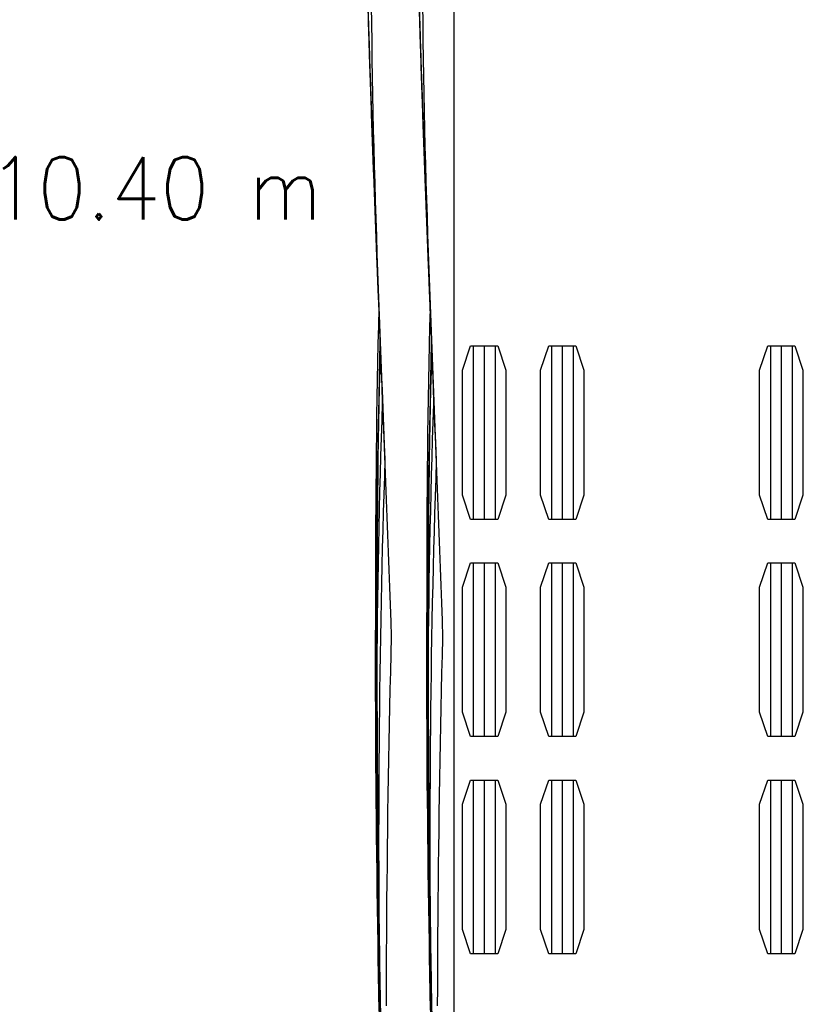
# Model space of a CAD drawing. Header units: metres. Extents: x 209747 to 209830, y 1182430 to 1182564.
# Tile 144 of 256: x 209747 to 209752, y 1182484 to 1182490. Entities that reach past the tile are written whole.
import ezdxf
from ezdxf.enums import TextEntityAlignment as Align

# ---------------------------------------------------------------- set-up
doc = ezdxf.new("R2010")
doc.units = ezdxf.units.M
doc.header["$MEASUREMENT"] = 0
doc.linetypes.add('DGN Style 2', pattern=[15.036391, 9.021834, -6.014556])
doc.layers.get('0').update_dxf_attribs({"color": 254})
doc.styles.add('TSText', font='simplex.shx')

# ---------------------------------------------------------------- blocks, each defined once
blk = doc.blocks.new('*U2')
at = {"color": 40, "linetype": 'Continuous'}
for p, q in [((-1.7714, -9.4524), (-1.7746, -9.3474)), ((-1.768, -9.5571), (-1.7714, -9.4524)), ((-1.7646, -9.6617), (-1.768, -9.5571)), ((-1.7611, -9.7661), (-1.7646, -9.6617)), ((-1.7575, -9.8702), (-1.7611, -9.7661)), ((-1.7538, -9.9742), (-1.7575, -9.8702)), ((-1.7501, -10.0781), (-1.7538, -9.9742)), ((-1.7463, -10.1818), (-1.7501, -10.0781)), ((-1.7424, -10.2853), (-1.7463, -10.1818)), ((-1.7385, -10.3887), (-1.7424, -10.2853)), ((-1.7346, -10.492), (-1.7385, -10.3887)), ((-1.7306, -10.5951), (-1.7346, -10.492)), ((-1.7266, -10.6981), (-1.7306, -10.5951)), ((-1.7225, -10.801), (-1.7266, -10.6981)), ((-1.7184, -10.9039), (-1.7225, -10.801)), ((-1.7143, -11.0066), (-1.7184, -10.9039)), ((-1.7102, -11.1094), (-1.7143, -11.0066)), ((-1.7064, -11.1985), (-1.7102, -11.1094)), ((-1.7068, -11.2958), (-1.7064, -11.1985)), ((-1.709, -11.3985), (-1.7068, -11.2958)), ((-1.7111, -11.5013), (-1.709, -11.3985)), ((-1.713, -11.604), (-1.7111, -11.5013)), ((-1.7147, -11.7068), (-1.713, -11.604)), ((-1.7163, -11.8095), (-1.7147, -11.7068)), ((-1.7178, -11.9123), (-1.7163, -11.8095)), ((-1.719, -12.0149), (-1.7178, -11.9123)), ((-1.7202, -12.1177), (-1.719, -12.0149)), ((-1.7211, -12.2203), (-1.7202, -12.1177)), ((-1.722, -12.3231), (-1.7211, -12.2203)), ((-1.7227, -12.4258), (-1.722, -12.3231)), ((-1.7233, -12.5285), (-1.7227, -12.4258)), ((-1.7237, -12.6312), (-1.7233, -12.5285)), ((-1.7241, -12.734), (-1.7237, -12.6312)), ((-1.7243, -12.8368), (-1.7241, -12.734)), ((-1.7244, -12.9396), (-1.7243, -12.8368)), ((-1.7244, -13.0424), (-1.7244, -12.9396)), ((-1.7242, -13.1452), (-1.7244, -13.0424)), ((-1.724, -13.248), (-1.7242, -13.1452)), ((-1.7237, -13.3509), (-1.724, -13.248)), ((-1.7232, -13.4538), (-1.7237, -13.3509)), ((-1.7227, -13.5567), (-1.7232, -13.4538)), ((-1.722, -13.6596), (-1.7227, -13.5567)), ((-1.7213, -13.7625), (-1.722, -13.6596)), ((-1.7205, -13.8654), (-1.7213, -13.7625)), ((-1.7196, -13.9684), (-1.7205, -13.8654)), ((-1.7186, -14.0713), (-1.7196, -13.9684)), ((-1.7175, -14.1743), (-1.7186, -14.0713)), ((-1.7164, -14.2772), (-1.7175, -14.1743)), ((-1.7152, -14.3802), (-1.7164, -14.2772)), ((-1.7139, -14.4832), (-1.7152, -14.3802)), ((-1.7125, -14.5861), (-1.7139, -14.4832)), ((-1.7111, -14.6891), (-1.7125, -14.5861)), ((-1.7097, -14.792), (-1.7111, -14.6891)), ((-1.7081, -14.895), (-1.7097, -14.792)), ((-1.7065, -14.9979), (-1.7081, -14.895)), ((-1.7049, -15.1009), (-1.7065, -14.9979)), ((-1.7032, -15.2038), (-1.7049, -15.1009))]:
    blk.add_line(p, q, dxfattribs=at)
at = {"color": 3, "linetype": 'Continuous'}
for p, q in [((-1.4715, -9.4428), (-1.4747, -9.3382)), ((-1.4682, -9.5473), (-1.4715, -9.4428)), ((-1.4648, -9.6516), (-1.4682, -9.5473)), ((-1.4613, -9.7557), (-1.4648, -9.6516)), ((-1.4577, -9.8597), (-1.4613, -9.7557)), ((-1.454, -9.9634), (-1.4577, -9.8597)), ((-1.4503, -10.0671), (-1.454, -9.9634)), ((-1.4465, -10.1706), (-1.4503, -10.0671)), ((-1.4427, -10.274), (-1.4465, -10.1706)), ((-1.4388, -10.3772), (-1.4427, -10.274)), ((-1.4348, -10.4804), (-1.4388, -10.3772)), ((-1.4308, -10.5834), (-1.4348, -10.4804)), ((-1.4268, -10.6863), (-1.4308, -10.5834)), ((-1.4228, -10.7892), (-1.4268, -10.6863)), ((-1.4187, -10.892), (-1.4228, -10.7892)), ((-1.4146, -10.9946), (-1.4187, -10.892)), ((-1.4105, -11.0973), (-1.4146, -10.9946)), ((-1.4064, -11.1999), (-1.4105, -11.0973)), ((-1.4068, -11.3023), (-1.4064, -11.1999)), ((-1.4091, -11.4046), (-1.4068, -11.3023)), ((-1.4111, -11.5069), (-1.4091, -11.4046)), ((-1.413, -11.6091), (-1.4111, -11.5069)), ((-1.4148, -11.7115), (-1.413, -11.6091)), ((-1.4163, -11.8137), (-1.4148, -11.7115)), ((-1.4178, -11.916), (-1.4163, -11.8137)), ((-1.419, -12.0182), (-1.4178, -11.916)), ((-1.4202, -12.1206), (-1.419, -12.0182)), ((-1.4212, -12.2228), (-1.4202, -12.1206)), ((-1.422, -12.3252), (-1.4212, -12.2228)), ((-1.4227, -12.4275), (-1.422, -12.3252)), ((-1.4233, -12.5299), (-1.4227, -12.4275)), ((-1.4237, -12.6322), (-1.4233, -12.5299)), ((-1.4241, -12.7347), (-1.4237, -12.6322)), ((-1.4243, -12.837), (-1.4241, -12.7347)), ((-1.4244, -12.9395), (-1.4243, -12.837)), ((-1.4244, -13.042), (-1.4244, -12.9395)), ((-1.4242, -13.1445), (-1.4244, -13.042)), ((-1.424, -13.247), (-1.4242, -13.1445)), ((-1.4237, -13.3496), (-1.424, -13.247)), ((-1.4232, -13.4522), (-1.4237, -13.3496)), ((-1.4227, -13.5548), (-1.4232, -13.4522)), ((-1.422, -13.6575), (-1.4227, -13.5548)), ((-1.4213, -13.7601), (-1.422, -13.6575)), ((-1.4205, -13.8628), (-1.4213, -13.7601)), ((-1.4196, -13.9655), (-1.4205, -13.8628)), ((-1.4186, -14.0682), (-1.4196, -13.9655)), ((-1.4175, -14.171), (-1.4186, -14.0682)), ((-1.4164, -14.2737), (-1.4175, -14.171)), ((-1.4152, -14.3765), (-1.4164, -14.2737)), ((-1.4139, -14.4792), (-1.4152, -14.3765)), ((-1.4126, -14.582), (-1.4139, -14.4792)), ((-1.4112, -14.6848), (-1.4126, -14.582)), ((-1.4097, -14.7876), (-1.4112, -14.6848)), ((-1.4082, -14.8904), (-1.4097, -14.7876)), ((-1.4066, -14.9932), (-1.4082, -14.8904)), ((-1.4049, -15.0959), (-1.4066, -14.9932)), ((-1.4032, -15.1987), (-1.4049, -15.0959))]:
    blk.add_line(p, q, dxfattribs=at)
blk = doc.blocks.new('*U3')
at = {"color": 40, "linetype": 'Continuous'}
for p, q in [((-1.7741, -9.364), (-1.7773, -9.2557)), ((-1.7707, -9.4722), (-1.7741, -9.364)), ((-1.7673, -9.5805), (-1.7707, -9.4722)), ((-1.7637, -9.6886), (-1.7673, -9.5805)), ((-1.76, -9.7967), (-1.7637, -9.6886)), ((-1.7563, -9.9047), (-1.76, -9.7967)), ((-1.7525, -10.0128), (-1.7563, -9.9047)), ((-1.7485, -10.1207), (-1.7525, -10.0128)), ((-1.7446, -10.2286), (-1.7485, -10.1207)), ((-1.7405, -10.3365), (-1.7446, -10.2286)), ((-1.7364, -10.4443), (-1.7405, -10.3365)), ((-1.7323, -10.552), (-1.7364, -10.4443)), ((-1.7281, -10.6597), (-1.7323, -10.552)), ((-1.7238, -10.7674), (-1.7281, -10.6597)), ((-1.7196, -10.875), (-1.7238, -10.7674)), ((-1.7153, -10.9825), (-1.7196, -10.875)), ((-1.711, -11.09), (-1.7153, -10.9825)), ((-1.7069, -11.1863), (-1.711, -11.09)), ((-1.7065, -11.2846), (-1.7069, -11.1863)), ((-1.7088, -11.3898), (-1.7065, -11.2846)), ((-1.711, -11.4951), (-1.7088, -11.3898)), ((-1.7129, -11.6004), (-1.711, -11.4951)), ((-1.7147, -11.7058), (-1.7129, -11.6004)), ((-1.7163, -11.8111), (-1.7147, -11.7058)), ((-1.7178, -11.9165), (-1.7163, -11.8111)), ((-1.7191, -12.0219), (-1.7178, -11.9165)), ((-1.7202, -12.1274), (-1.7191, -12.0219)), ((-1.7212, -12.2328), (-1.7202, -12.1274)), ((-1.7221, -12.3383), (-1.7212, -12.2328)), ((-1.7228, -12.4437), (-1.7221, -12.3383)), ((-1.7234, -12.5492), (-1.7228, -12.4437)), ((-1.7238, -12.6546), (-1.7234, -12.5492)), ((-1.7241, -12.7601), (-1.7238, -12.6546)), ((-1.7243, -12.8656), (-1.7241, -12.7601)), ((-1.7244, -12.9711), (-1.7243, -12.8656)), ((-1.7243, -13.0765), (-1.7244, -12.9711)), ((-1.7242, -13.182), (-1.7243, -13.0765)), ((-1.7239, -13.2875), (-1.7242, -13.182)), ((-1.7235, -13.3929), (-1.7239, -13.2875)), ((-1.723, -13.4984), (-1.7235, -13.3929)), ((-1.7224, -13.6038), (-1.723, -13.4984)), ((-1.7217, -13.7092), (-1.7224, -13.6038)), ((-1.7209, -13.8146), (-1.7217, -13.7092)), ((-1.72, -13.9199), (-1.7209, -13.8146)), ((-1.719, -14.0253), (-1.72, -13.9199)), ((-1.718, -14.1306), (-1.719, -14.0253)), ((-1.7169, -14.2359), (-1.718, -14.1306)), ((-1.7156, -14.3412), (-1.7169, -14.2359)), ((-1.7144, -14.4465), (-1.7156, -14.3412)), ((-1.713, -14.5517), (-1.7144, -14.4465)), ((-1.7116, -14.6569), (-1.713, -14.5517)), ((-1.7101, -14.7621), (-1.7116, -14.6569)), ((-1.7085, -14.8672), (-1.7101, -14.7621)), ((-1.7069, -14.9724), (-1.7085, -14.8672)), ((-1.7053, -15.0775), (-1.7069, -14.9724)), ((-1.7036, -15.1826), (-1.7053, -15.0775))]:
    blk.add_line(p, q, dxfattribs=at)
at = {"color": 3, "linetype": 'Continuous'}
for p, q in [((-1.4742, -9.3548), (-1.4774, -9.2468)), ((-1.4709, -9.4627), (-1.4742, -9.3548)), ((-1.4674, -9.5706), (-1.4709, -9.4627)), ((-1.4639, -9.6784), (-1.4674, -9.5706)), ((-1.4602, -9.7863), (-1.4639, -9.6784)), ((-1.4565, -9.8941), (-1.4602, -9.7863)), ((-1.4527, -10.0019), (-1.4565, -9.8941)), ((-1.4487, -10.1096), (-1.4527, -10.0019)), ((-1.4448, -10.2174), (-1.4487, -10.1096)), ((-1.4407, -10.3251), (-1.4448, -10.2174)), ((-1.4366, -10.4327), (-1.4407, -10.3251)), ((-1.4325, -10.5404), (-1.4366, -10.4327)), ((-1.4283, -10.648), (-1.4325, -10.5404)), ((-1.4241, -10.7555), (-1.4283, -10.648)), ((-1.4198, -10.863), (-1.4241, -10.7555)), ((-1.4155, -10.9705), (-1.4198, -10.863)), ((-1.4113, -11.0779), (-1.4155, -10.9705)), ((-1.4069, -11.1853), (-1.4113, -11.0779)), ((-1.4066, -11.2911), (-1.4069, -11.1853)), ((-1.4089, -11.3959), (-1.4066, -11.2911)), ((-1.411, -11.5007), (-1.4089, -11.3959)), ((-1.4129, -11.6055), (-1.411, -11.5007)), ((-1.4147, -11.7104), (-1.4129, -11.6055)), ((-1.4163, -11.8153), (-1.4147, -11.7104)), ((-1.4178, -11.9202), (-1.4163, -11.8153)), ((-1.4191, -12.0252), (-1.4178, -11.9202)), ((-1.4202, -12.1302), (-1.4191, -12.0252)), ((-1.4212, -12.2352), (-1.4202, -12.1302)), ((-1.4221, -12.3403), (-1.4212, -12.2352)), ((-1.4228, -12.4454), (-1.4221, -12.3403)), ((-1.4234, -12.5504), (-1.4228, -12.4454)), ((-1.4238, -12.6555), (-1.4234, -12.5504)), ((-1.4241, -12.7607), (-1.4238, -12.6555)), ((-1.4243, -12.8658), (-1.4241, -12.7607)), ((-1.4244, -12.9709), (-1.4243, -12.8658)), ((-1.4243, -13.0761), (-1.4244, -12.9709)), ((-1.4242, -13.1812), (-1.4243, -13.0761)), ((-1.4239, -13.2863), (-1.4242, -13.1812)), ((-1.4235, -13.3915), (-1.4239, -13.2863)), ((-1.423, -13.4966), (-1.4235, -13.3915)), ((-1.4224, -13.6018), (-1.423, -13.4966)), ((-1.4217, -13.7069), (-1.4224, -13.6018)), ((-1.4209, -13.812), (-1.4217, -13.7069)), ((-1.42, -13.9172), (-1.4209, -13.812)), ((-1.4191, -14.0223), (-1.42, -13.9172)), ((-1.418, -14.1274), (-1.4191, -14.0223)), ((-1.4169, -14.2325), (-1.418, -14.1274)), ((-1.4157, -14.3375), (-1.4169, -14.2325)), ((-1.4144, -14.4426), (-1.4157, -14.3375)), ((-1.413, -14.5476), (-1.4144, -14.4426)), ((-1.4116, -14.6527), (-1.413, -14.5476)), ((-1.4101, -14.7577), (-1.4116, -14.6527)), ((-1.4086, -14.8627), (-1.4101, -14.7577)), ((-1.407, -14.9676), (-1.4086, -14.8627)), ((-1.4053, -15.0726), (-1.407, -14.9676)), ((-1.4036, -15.1775), (-1.4053, -15.0726))]:
    blk.add_line(p, q, dxfattribs=at)
blk = doc.blocks.new('*U4')
at = {"color": 40, "linetype": 'Continuous'}
for p, q in [((-1.7725, -9.4166), (-1.7758, -9.3081)), ((-1.7691, -9.525), (-1.7725, -9.4166)), ((-1.7655, -9.6334), (-1.7691, -9.525)), ((-1.7619, -9.7417), (-1.7655, -9.6334)), ((-1.7582, -9.85), (-1.7619, -9.7417)), ((-1.7544, -9.9582), (-1.7582, -9.85)), ((-1.7505, -10.0664), (-1.7544, -9.9582)), ((-1.7466, -10.1746), (-1.7505, -10.0664)), ((-1.7425, -10.2827), (-1.7466, -10.1746)), ((-1.7385, -10.3907), (-1.7425, -10.2827)), ((-1.7343, -10.4988), (-1.7385, -10.3907)), ((-1.7301, -10.6067), (-1.7343, -10.4988)), ((-1.7259, -10.7146), (-1.7301, -10.6067)), ((-1.7217, -10.8224), (-1.7259, -10.7146)), ((-1.7174, -10.9302), (-1.7217, -10.8224)), ((-1.7131, -11.0379), (-1.7174, -10.9302)), ((-1.709, -11.14), (-1.7131, -11.0379)), ((-1.7067, -11.234), (-1.709, -11.14)), ((-1.7088, -11.3393), (-1.7067, -11.234)), ((-1.7109, -11.4445), (-1.7088, -11.3393)), ((-1.7128, -11.5498), (-1.7109, -11.4445)), ((-1.7145, -11.6551), (-1.7128, -11.5498)), ((-1.7161, -11.7605), (-1.7145, -11.6551)), ((-1.7175, -11.8658), (-1.7161, -11.7605)), ((-1.7188, -11.9712), (-1.7175, -11.8658)), ((-1.7199, -12.0766), (-1.7188, -11.9712)), ((-1.7209, -12.182), (-1.7199, -12.0766)), ((-1.7218, -12.2874), (-1.7209, -12.182)), ((-1.7226, -12.3929), (-1.7218, -12.2874)), ((-1.7232, -12.4984), (-1.7226, -12.3929)), ((-1.7237, -12.6038), (-1.7232, -12.4984)), ((-1.724, -12.7093), (-1.7237, -12.6038)), ((-1.7243, -12.8148), (-1.724, -12.7093)), ((-1.7244, -12.9203), (-1.7243, -12.8148)), ((-1.7244, -13.0258), (-1.7244, -12.9203)), ((-1.7243, -13.1313), (-1.7244, -13.0258)), ((-1.724, -13.2368), (-1.7243, -13.1313)), ((-1.7237, -13.3423), (-1.724, -13.2368)), ((-1.7232, -13.4478), (-1.7237, -13.3423)), ((-1.7227, -13.5533), (-1.7232, -13.4478)), ((-1.722, -13.6587), (-1.7227, -13.5533)), ((-1.7213, -13.7642), (-1.722, -13.6587)), ((-1.7205, -13.8696), (-1.7213, -13.7642)), ((-1.7195, -13.975), (-1.7205, -13.8696)), ((-1.7185, -14.0805), (-1.7195, -13.975)), ((-1.7174, -14.1858), (-1.7185, -14.0805)), ((-1.7162, -14.2912), (-1.7174, -14.1858)), ((-1.715, -14.3966), (-1.7162, -14.2912)), ((-1.7137, -14.5019), (-1.715, -14.3966)), ((-1.7123, -14.6072), (-1.7137, -14.5019)), ((-1.7108, -14.7124), (-1.7123, -14.6072)), ((-1.7093, -14.8177), (-1.7108, -14.7124)), ((-1.7077, -14.9229), (-1.7093, -14.8177)), ((-1.7061, -15.0281), (-1.7077, -14.9229)), ((-1.7044, -15.1333), (-1.7061, -15.0281))]:
    blk.add_line(p, q, dxfattribs=at)
at = {"color": 3, "linetype": 'Continuous'}
for p, q in [((-1.4726, -9.4071), (-1.4759, -9.299)), ((-1.4692, -9.5152), (-1.4726, -9.4071)), ((-1.4657, -9.6234), (-1.4692, -9.5152)), ((-1.4621, -9.7314), (-1.4657, -9.6234)), ((-1.4584, -9.8395), (-1.4621, -9.7314)), ((-1.4546, -9.9475), (-1.4584, -9.8395)), ((-1.4507, -10.0555), (-1.4546, -9.9475)), ((-1.4468, -10.1634), (-1.4507, -10.0555)), ((-1.4428, -10.2714), (-1.4468, -10.1634)), ((-1.4387, -10.3793), (-1.4428, -10.2714)), ((-1.4346, -10.4871), (-1.4387, -10.3793)), ((-1.4304, -10.595), (-1.4346, -10.4871)), ((-1.4262, -10.7028), (-1.4304, -10.595)), ((-1.4219, -10.8105), (-1.4262, -10.7028)), ((-1.4176, -10.9183), (-1.4219, -10.8105)), ((-1.4133, -11.0259), (-1.4176, -10.9183)), ((-1.409, -11.1336), (-1.4133, -11.0259)), ((-1.4067, -11.2403), (-1.409, -11.1336)), ((-1.4089, -11.3451), (-1.4067, -11.2403)), ((-1.4109, -11.4499), (-1.4089, -11.3451)), ((-1.4128, -11.5547), (-1.4109, -11.4499)), ((-1.4145, -11.6596), (-1.4128, -11.5547)), ((-1.4161, -11.7645), (-1.4145, -11.6596)), ((-1.4175, -11.8695), (-1.4161, -11.7645)), ((-1.4188, -11.9745), (-1.4175, -11.8695)), ((-1.4199, -12.0795), (-1.4188, -11.9745)), ((-1.4209, -12.1845), (-1.4199, -12.0795)), ((-1.4218, -12.2896), (-1.4209, -12.1845)), ((-1.4226, -12.3947), (-1.4218, -12.2896)), ((-1.4232, -12.4997), (-1.4226, -12.3947)), ((-1.4237, -12.6049), (-1.4232, -12.4997)), ((-1.424, -12.71), (-1.4237, -12.6049)), ((-1.4243, -12.8151), (-1.424, -12.71)), ((-1.4244, -12.9203), (-1.4243, -12.8151)), ((-1.4244, -13.0255), (-1.4244, -12.9203)), ((-1.4243, -13.1307), (-1.4244, -13.0255)), ((-1.424, -13.2358), (-1.4243, -13.1307)), ((-1.4237, -13.341), (-1.424, -13.2358)), ((-1.4232, -13.4462), (-1.4237, -13.341)), ((-1.4227, -13.5514), (-1.4232, -13.4462)), ((-1.422, -13.6566), (-1.4227, -13.5514)), ((-1.4213, -13.7618), (-1.422, -13.6566)), ((-1.4205, -13.867), (-1.4213, -13.7618)), ((-1.4195, -13.9722), (-1.4205, -13.867)), ((-1.4185, -14.0773), (-1.4195, -13.9722)), ((-1.4174, -14.1825), (-1.4185, -14.0773)), ((-1.4163, -14.2876), (-1.4174, -14.1825)), ((-1.415, -14.3928), (-1.4163, -14.2876)), ((-1.4137, -14.4979), (-1.415, -14.3928)), ((-1.4123, -14.603), (-1.4137, -14.4979)), ((-1.4108, -14.7081), (-1.4123, -14.603)), ((-1.4093, -14.8132), (-1.4108, -14.7081)), ((-1.4077, -14.9182), (-1.4093, -14.8132)), ((-1.4061, -15.0233), (-1.4077, -14.9182)), ((-1.4044, -15.1283), (-1.4061, -15.0233))]:
    blk.add_line(p, q, dxfattribs=at)
blk = doc.blocks.new('*U5')
at = {"color": 3, "linetype": 'Continuous'}
for p, q in [((-1.4717, -9.438), (-1.4749, -9.3309)), ((-1.4683, -9.5451), (-1.4717, -9.438)), ((-1.4648, -9.6522), (-1.4683, -9.5451)), ((-1.4612, -9.7593), (-1.4648, -9.6522)), ((-1.4575, -9.8664), (-1.4612, -9.7593)), ((-1.4537, -9.9734), (-1.4575, -9.8664)), ((-1.4498, -10.0804), (-1.4537, -9.9734)), ((-1.4459, -10.1874), (-1.4498, -10.0804)), ((-1.4419, -10.2944), (-1.4459, -10.1874)), ((-1.4378, -10.4013), (-1.4419, -10.2944)), ((-1.4337, -10.5082), (-1.4378, -10.4013)), ((-1.4296, -10.615), (-1.4337, -10.5082)), ((-1.4254, -10.7219), (-1.4296, -10.615)), ((-1.4212, -10.8286), (-1.4254, -10.7219)), ((-1.417, -10.9354), (-1.4212, -10.8286)), ((-1.4127, -11.0421), (-1.417, -10.9354)), ((-1.4152, -11.1465), (-1.4127, -11.0421)), ((-1.4176, -11.251), (-1.4152, -11.1465)), ((-1.4198, -11.3555), (-1.4176, -11.251)), ((-1.4219, -11.46), (-1.4198, -11.3555)), ((-1.4237, -11.5646), (-1.4219, -11.46)), ((-1.4253, -11.6692), (-1.4237, -11.5646)), ((-1.4267, -11.7738), (-1.4253, -11.6692)), ((-1.428, -11.8785), (-1.4267, -11.7738)), ((-1.429, -11.9832), (-1.428, -11.8785)), ((-1.4299, -12.0879), (-1.429, -11.9832)), ((-1.4306, -12.1927), (-1.4299, -12.0879)), ((-1.4312, -12.2974), (-1.4306, -12.1927)), ((-1.4316, -12.4022), (-1.4312, -12.2974)), ((-1.4318, -12.507), (-1.4316, -12.4022)), ((-1.4319, -12.6118), (-1.4318, -12.507)), ((-1.4319, -12.7166), (-1.4319, -12.6118)), ((-1.4318, -12.8214), (-1.4319, -12.7166)), ((-1.4315, -12.9262), (-1.4318, -12.8214)), ((-1.4311, -13.0311), (-1.4315, -12.9262)), ((-1.4306, -13.1359), (-1.4311, -13.0311)), ((-1.4299, -13.2407), (-1.4306, -13.1359)), ((-1.4292, -13.3455), (-1.4299, -13.2407)), ((-1.4284, -13.4503), (-1.4292, -13.3455)), ((-1.4275, -13.5551), (-1.4284, -13.4503)), ((-1.4265, -13.6599), (-1.4275, -13.5551)), ((-1.4254, -13.7647), (-1.4265, -13.6599)), ((-1.4242, -13.8695), (-1.4254, -13.7647)), ((-1.4229, -13.9742), (-1.4242, -13.8695)), ((-1.4216, -14.079), (-1.4229, -13.9742)), ((-1.4202, -14.1837), (-1.4216, -14.079)), ((-1.4188, -14.2884), (-1.4202, -14.1837)), ((-1.4173, -14.3931), (-1.4188, -14.2884)), ((-1.4157, -14.4978), (-1.4173, -14.3931)), ((-1.4141, -14.6025), (-1.4157, -14.4978)), ((-1.4124, -14.7072), (-1.4141, -14.6025)), ((-1.4107, -14.8118), (-1.4124, -14.7072)), ((-1.409, -14.9164), (-1.4107, -14.8118)), ((-1.4072, -15.021), (-1.409, -14.9164)), ((-1.4053, -15.1256), (-1.4072, -15.021))]:
    blk.add_line(p, q, dxfattribs=at)
at = {"color": 40, "linetype": 'Continuous'}
for p, q in [((-1.7715, -9.4475), (-1.7748, -9.3401)), ((-1.7681, -9.5549), (-1.7715, -9.4475)), ((-1.7646, -9.6623), (-1.7681, -9.5549)), ((-1.761, -9.7697), (-1.7646, -9.6623)), ((-1.7573, -9.8769), (-1.761, -9.7697)), ((-1.7535, -9.9842), (-1.7573, -9.8769)), ((-1.7496, -10.0914), (-1.7535, -9.9842)), ((-1.7457, -10.1986), (-1.7496, -10.0914)), ((-1.7417, -10.3057), (-1.7457, -10.1986)), ((-1.7376, -10.4128), (-1.7417, -10.3057)), ((-1.7335, -10.5198), (-1.7376, -10.4128)), ((-1.7294, -10.6268), (-1.7335, -10.5198)), ((-1.7252, -10.7337), (-1.7294, -10.6268)), ((-1.721, -10.8406), (-1.7252, -10.7337)), ((-1.7167, -10.9474), (-1.721, -10.8406)), ((-1.7126, -11.035), (-1.7167, -10.9474)), ((-1.7151, -11.1395), (-1.7126, -11.035)), ((-1.7175, -11.2446), (-1.7151, -11.1395)), ((-1.7198, -11.3497), (-1.7175, -11.2446)), ((-1.7218, -11.4548), (-1.7198, -11.3497)), ((-1.7236, -11.56), (-1.7218, -11.4548)), ((-1.7253, -11.6651), (-1.7236, -11.56)), ((-1.7267, -11.7703), (-1.7253, -11.6651)), ((-1.7279, -11.8755), (-1.7267, -11.7703)), ((-1.729, -11.9807), (-1.7279, -11.8755)), ((-1.7299, -12.0859), (-1.729, -11.9807)), ((-1.7306, -12.1911), (-1.7299, -12.0859)), ((-1.7312, -12.2963), (-1.7306, -12.1911)), ((-1.7316, -12.4015), (-1.7312, -12.2963)), ((-1.7318, -12.5067), (-1.7316, -12.4015)), ((-1.7319, -12.6119), (-1.7318, -12.5067)), ((-1.7319, -12.717), (-1.7319, -12.6119)), ((-1.7318, -12.8222), (-1.7319, -12.717)), ((-1.7315, -12.9274), (-1.7318, -12.8222)), ((-1.7311, -13.0325), (-1.7315, -12.9274)), ((-1.7306, -13.1377), (-1.7311, -13.0325)), ((-1.7299, -13.2428), (-1.7306, -13.1377)), ((-1.7292, -13.3479), (-1.7299, -13.2428)), ((-1.7284, -13.4529), (-1.7292, -13.3479)), ((-1.7275, -13.558), (-1.7284, -13.4529)), ((-1.7264, -13.663), (-1.7275, -13.558)), ((-1.7253, -13.7681), (-1.7264, -13.663)), ((-1.7242, -13.873), (-1.7253, -13.7681)), ((-1.7229, -13.978), (-1.7242, -13.873)), ((-1.7216, -14.083), (-1.7229, -13.978)), ((-1.7202, -14.1879), (-1.7216, -14.083)), ((-1.7188, -14.2928), (-1.7202, -14.1879)), ((-1.7172, -14.3976), (-1.7188, -14.2928)), ((-1.7157, -14.5025), (-1.7172, -14.3976)), ((-1.7141, -14.6073), (-1.7157, -14.5025)), ((-1.7124, -14.7121), (-1.7141, -14.6073)), ((-1.7107, -14.8168), (-1.7124, -14.7121)), ((-1.7089, -14.9216), (-1.7107, -14.8168)), ((-1.7071, -15.0263), (-1.7089, -14.9216)), ((-1.7053, -15.131), (-1.7071, -15.0263))]:
    blk.add_line(p, q, dxfattribs=at)
blk = doc.blocks.new('*U6')
at = {"color": 40, "linetype": 'Continuous'}
for p, q in [((-1.7733, -9.3914), (-1.7765, -9.2841)), ((-1.7699, -9.4986), (-1.7733, -9.3914)), ((-1.7665, -9.6058), (-1.7699, -9.4986)), ((-1.7629, -9.713), (-1.7665, -9.6058)), ((-1.7592, -9.8201), (-1.7629, -9.713)), ((-1.7555, -9.9271), (-1.7592, -9.8201)), ((-1.7517, -10.0341), (-1.7555, -9.9271)), ((-1.7478, -10.141), (-1.7517, -10.0341)), ((-1.7438, -10.2479), (-1.7478, -10.141)), ((-1.7398, -10.3547), (-1.7438, -10.2479)), ((-1.7358, -10.4615), (-1.7398, -10.3547)), ((-1.7316, -10.5682), (-1.7358, -10.4615)), ((-1.7275, -10.6748), (-1.7316, -10.5682)), ((-1.7233, -10.7814), (-1.7275, -10.6748)), ((-1.7191, -10.8879), (-1.7233, -10.7814)), ((-1.7148, -10.9944), (-1.7191, -10.8879)), ((-1.7106, -11.1008), (-1.7148, -10.9944)), ((-1.7064, -11.2054), (-1.7106, -11.1008)), ((-1.7027, -11.2909), (-1.7064, -11.2054)), ((-1.7063, -11.3959), (-1.7027, -11.2909)), ((-1.7096, -11.5008), (-1.7063, -11.3959)), ((-1.7127, -11.6058), (-1.7096, -11.5008)), ((-1.7156, -11.7108), (-1.7127, -11.6058)), ((-1.7182, -11.8158), (-1.7156, -11.7108)), ((-1.7205, -11.9209), (-1.7182, -11.8158)), ((-1.7227, -12.0259), (-1.7205, -11.9209)), ((-1.7246, -12.1309), (-1.7227, -12.0259)), ((-1.7264, -12.236), (-1.7246, -12.1309)), ((-1.7279, -12.341), (-1.7264, -12.236)), ((-1.7292, -12.4461), (-1.7279, -12.341)), ((-1.7303, -12.5511), (-1.7292, -12.4461)), ((-1.7313, -12.6562), (-1.7303, -12.5511)), ((-1.732, -12.7612), (-1.7313, -12.6562)), ((-1.7326, -12.8662), (-1.732, -12.7612)), ((-1.733, -12.9713), (-1.7326, -12.8662)), ((-1.7332, -13.0763), (-1.733, -12.9713)), ((-1.7333, -13.1813), (-1.7332, -13.0763)), ((-1.7332, -13.2863), (-1.7333, -13.1813)), ((-1.7329, -13.3912), (-1.7332, -13.2863)), ((-1.7325, -13.4962), (-1.7329, -13.3912)), ((-1.732, -13.6011), (-1.7325, -13.4962)), ((-1.7314, -13.7061), (-1.732, -13.6011)), ((-1.7306, -13.811), (-1.7314, -13.7061)), ((-1.7296, -13.9159), (-1.7306, -13.811)), ((-1.7286, -14.0207), (-1.7296, -13.9159)), ((-1.7275, -14.1256), (-1.7286, -14.0207)), ((-1.7262, -14.2304), (-1.7275, -14.1256)), ((-1.7249, -14.3352), (-1.7262, -14.2304)), ((-1.7234, -14.44), (-1.7249, -14.3352)), ((-1.7219, -14.5447), (-1.7234, -14.44)), ((-1.7202, -14.6494), (-1.7219, -14.5447)), ((-1.7185, -14.7541), (-1.7202, -14.6494)), ((-1.7167, -14.8588), (-1.7185, -14.7541)), ((-1.7149, -14.9635), (-1.7167, -14.8588)), ((-1.7129, -15.0681), (-1.7149, -14.9635)), ((-1.711, -15.1727), (-1.7129, -15.0681))]:
    blk.add_line(p, q, dxfattribs=at)
at = {"color": 3, "linetype": 'Continuous'}
for p, q in [((-1.4734, -9.382), (-1.4766, -9.2751)), ((-1.4701, -9.489), (-1.4734, -9.382)), ((-1.4666, -9.5959), (-1.4701, -9.489)), ((-1.4631, -9.7027), (-1.4666, -9.5959)), ((-1.4594, -9.8096), (-1.4631, -9.7027)), ((-1.4557, -9.9164), (-1.4594, -9.8096)), ((-1.4519, -10.0232), (-1.4557, -9.9164)), ((-1.448, -10.1299), (-1.4519, -10.0232)), ((-1.4441, -10.2366), (-1.448, -10.1299)), ((-1.44, -10.3433), (-1.4441, -10.2366)), ((-1.436, -10.4499), (-1.44, -10.3433)), ((-1.4319, -10.5565), (-1.436, -10.4499)), ((-1.4277, -10.6631), (-1.4319, -10.5565)), ((-1.4235, -10.7696), (-1.4277, -10.6631)), ((-1.4193, -10.876), (-1.4235, -10.7696)), ((-1.4151, -10.9824), (-1.4193, -10.876)), ((-1.4108, -11.0888), (-1.4151, -10.9824)), ((-1.4066, -11.1951), (-1.4108, -11.0888)), ((-1.4029, -11.3011), (-1.4066, -11.1951)), ((-1.4064, -11.4054), (-1.4029, -11.3011)), ((-1.4098, -11.5096), (-1.4064, -11.4054)), ((-1.4128, -11.6139), (-1.4098, -11.5096)), ((-1.4156, -11.7183), (-1.4128, -11.6139)), ((-1.4182, -11.8226), (-1.4156, -11.7183)), ((-1.4206, -11.927), (-1.4182, -11.8226)), ((-1.4228, -12.0314), (-1.4206, -11.927)), ((-1.4247, -12.1359), (-1.4228, -12.0314)), ((-1.4264, -12.2403), (-1.4247, -12.1359)), ((-1.4279, -12.3448), (-1.4264, -12.2403)), ((-1.4292, -12.4493), (-1.4279, -12.3448)), ((-1.4303, -12.5538), (-1.4292, -12.4493)), ((-1.4313, -12.6583), (-1.4303, -12.5538)), ((-1.432, -12.7628), (-1.4313, -12.6583)), ((-1.4326, -12.8674), (-1.432, -12.7628)), ((-1.433, -12.9719), (-1.4326, -12.8674)), ((-1.4332, -13.0765), (-1.433, -12.9719)), ((-1.4333, -13.181), (-1.4332, -13.0765)), ((-1.4332, -13.2856), (-1.4333, -13.181)), ((-1.4329, -13.3901), (-1.4332, -13.2856)), ((-1.4325, -13.4947), (-1.4329, -13.3901)), ((-1.432, -13.5993), (-1.4325, -13.4947)), ((-1.4314, -13.7038), (-1.432, -13.5993)), ((-1.4306, -13.8084), (-1.4314, -13.7038)), ((-1.4297, -13.9129), (-1.4306, -13.8084)), ((-1.4286, -14.0174), (-1.4297, -13.9129)), ((-1.4275, -14.122), (-1.4286, -14.0174)), ((-1.4262, -14.2265), (-1.4275, -14.122)), ((-1.4249, -14.331), (-1.4262, -14.2265)), ((-1.4234, -14.4355), (-1.4249, -14.331)), ((-1.4219, -14.54), (-1.4234, -14.4355)), ((-1.4203, -14.6445), (-1.4219, -14.54)), ((-1.4186, -14.749), (-1.4203, -14.6445)), ((-1.4168, -14.8535), (-1.4186, -14.749)), ((-1.4149, -14.958), (-1.4168, -14.8535)), ((-1.413, -15.0624), (-1.4149, -14.958)), ((-1.411, -15.1668), (-1.413, -15.0624))]:
    blk.add_line(p, q, dxfattribs=at)
blk = doc.blocks.new('*U7')
at = {"color": 40, "linetype": 'Continuous'}
for p, q in [((-1.774, -9.3657), (-1.7772, -9.2583)), ((-1.7707, -9.4731), (-1.774, -9.3657)), ((-1.7673, -9.5804), (-1.7707, -9.4731)), ((-1.7637, -9.6877), (-1.7673, -9.5804)), ((-1.7601, -9.7949), (-1.7637, -9.6877)), ((-1.7564, -9.9021), (-1.7601, -9.7949)), ((-1.7526, -10.0093), (-1.7564, -9.9021)), ((-1.7487, -10.1164), (-1.7526, -10.0093)), ((-1.7448, -10.2234), (-1.7487, -10.1164)), ((-1.7407, -10.3304), (-1.7448, -10.2234)), ((-1.7367, -10.4374), (-1.7407, -10.3304)), ((-1.7326, -10.5443), (-1.7367, -10.4374)), ((-1.7284, -10.6511), (-1.7326, -10.5443)), ((-1.7242, -10.7579), (-1.7284, -10.6511)), ((-1.72, -10.8646), (-1.7242, -10.7579)), ((-1.7158, -10.9713), (-1.72, -10.8646)), ((-1.7115, -11.0779), (-1.7158, -10.9713)), ((-1.7072, -11.1844), (-1.7115, -11.0779)), ((-1.7029, -11.2909), (-1.7072, -11.1844)), ((-1.6987, -11.3973), (-1.7029, -11.2909)), ((-1.6946, -11.4986), (-1.6987, -11.3973)), ((-1.692, -11.5868), (-1.6946, -11.4986)), ((-1.6957, -11.6913), (-1.692, -11.5868)), ((-1.6992, -11.7959), (-1.6957, -11.6913)), ((-1.7025, -11.9006), (-1.6992, -11.7959)), ((-1.7055, -12.0052), (-1.7025, -11.9006)), ((-1.7083, -12.1099), (-1.7055, -12.0052)), ((-1.7108, -12.2146), (-1.7083, -12.1099)), ((-1.7132, -12.3193), (-1.7108, -12.2146)), ((-1.7153, -12.4241), (-1.7132, -12.3193)), ((-1.7173, -12.5289), (-1.7153, -12.4241)), ((-1.719, -12.6337), (-1.7173, -12.5289)), ((-1.7205, -12.7385), (-1.719, -12.6337)), ((-1.7219, -12.8433), (-1.7205, -12.7385)), ((-1.7231, -12.9481), (-1.7219, -12.8433)), ((-1.724, -13.0529), (-1.7231, -12.9481)), ((-1.7248, -13.1578), (-1.724, -13.0529)), ((-1.7255, -13.2626), (-1.7248, -13.1578)), ((-1.7259, -13.3674), (-1.7255, -13.2626)), ((-1.7262, -13.4723), (-1.7259, -13.3674)), ((-1.7264, -13.5771), (-1.7262, -13.4723)), ((-1.7263, -13.6819), (-1.7264, -13.5771)), ((-1.7262, -13.7868), (-1.7263, -13.6819)), ((-1.7259, -13.8916), (-1.7262, -13.7868)), ((-1.7254, -13.9964), (-1.7259, -13.8916)), ((-1.7248, -14.1012), (-1.7254, -13.9964)), ((-1.7241, -14.206), (-1.7248, -14.1012)), ((-1.7233, -14.3108), (-1.7241, -14.206)), ((-1.7223, -14.4156), (-1.7233, -14.3108)), ((-1.7213, -14.5203), (-1.7223, -14.4156)), ((-1.7201, -14.6251), (-1.7213, -14.5203)), ((-1.7188, -14.7298), (-1.7201, -14.6251)), ((-1.7174, -14.8345), (-1.7188, -14.7298)), ((-1.7159, -14.9392), (-1.7174, -14.8345)), ((-1.7144, -15.0439), (-1.7159, -14.9392)), ((-1.7127, -15.1485), (-1.7144, -15.0439))]:
    blk.add_line(p, q, dxfattribs=at)
at = {"color": 3, "linetype": 'Continuous'}
for p, q in [((-1.4742, -9.3565), (-1.4774, -9.2494)), ((-1.4709, -9.4635), (-1.4742, -9.3565)), ((-1.4674, -9.5705), (-1.4709, -9.4635)), ((-1.4639, -9.6775), (-1.4674, -9.5705)), ((-1.4603, -9.7845), (-1.4639, -9.6775)), ((-1.4566, -9.8915), (-1.4603, -9.7845)), ((-1.4528, -9.9984), (-1.4566, -9.8915)), ((-1.4489, -10.1053), (-1.4528, -9.9984)), ((-1.445, -10.2122), (-1.4489, -10.1053)), ((-1.441, -10.319), (-1.445, -10.2122)), ((-1.4369, -10.4258), (-1.441, -10.319)), ((-1.4328, -10.5326), (-1.4369, -10.4258)), ((-1.4286, -10.6394), (-1.4328, -10.5326)), ((-1.4245, -10.7461), (-1.4286, -10.6394)), ((-1.4202, -10.8527), (-1.4245, -10.7461)), ((-1.416, -10.9593), (-1.4202, -10.8527)), ((-1.4117, -11.0659), (-1.416, -10.9593)), ((-1.4075, -11.1724), (-1.4117, -11.0659)), ((-1.4032, -11.2789), (-1.4075, -11.1724)), ((-1.3989, -11.3853), (-1.4032, -11.2789)), ((-1.3946, -11.4917), (-1.3989, -11.3853)), ((-1.3922, -11.5974), (-1.3946, -11.4917)), ((-1.3959, -11.7013), (-1.3922, -11.5974)), ((-1.3994, -11.8052), (-1.3959, -11.7013)), ((-1.4026, -11.9092), (-1.3994, -11.8052)), ((-1.4056, -12.0132), (-1.4026, -11.9092)), ((-1.4083, -12.1173), (-1.4056, -12.0132)), ((-1.4109, -12.2214), (-1.4083, -12.1173)), ((-1.4132, -12.3255), (-1.4109, -12.2214)), ((-1.4154, -12.4297), (-1.4132, -12.3255)), ((-1.4173, -12.5338), (-1.4154, -12.4297)), ((-1.419, -12.6381), (-1.4173, -12.5338)), ((-1.4206, -12.7423), (-1.419, -12.6381)), ((-1.4219, -12.8466), (-1.4206, -12.7423)), ((-1.4231, -12.9509), (-1.4219, -12.8466)), ((-1.424, -13.0552), (-1.4231, -12.9509)), ((-1.4248, -13.1596), (-1.424, -13.0552)), ((-1.4255, -13.2639), (-1.4248, -13.1596)), ((-1.4259, -13.3683), (-1.4255, -13.2639)), ((-1.4262, -13.4727), (-1.4259, -13.3683)), ((-1.4264, -13.5771), (-1.4262, -13.4727)), ((-1.4263, -13.6815), (-1.4264, -13.5771)), ((-1.4262, -13.7859), (-1.4263, -13.6815)), ((-1.4259, -13.8903), (-1.4262, -13.7859)), ((-1.4254, -13.9948), (-1.4259, -13.8903)), ((-1.4249, -14.0992), (-1.4254, -13.9948)), ((-1.4241, -14.2036), (-1.4249, -14.0992)), ((-1.4233, -14.3081), (-1.4241, -14.2036)), ((-1.4224, -14.4125), (-1.4233, -14.3081)), ((-1.4213, -14.5169), (-1.4224, -14.4125)), ((-1.4201, -14.6214), (-1.4213, -14.5169)), ((-1.4188, -14.7258), (-1.4201, -14.6214)), ((-1.4175, -14.8303), (-1.4188, -14.7258)), ((-1.416, -14.9347), (-1.4175, -14.8303)), ((-1.4144, -15.0391), (-1.416, -14.9347)), ((-1.4127, -15.1435), (-1.4144, -15.0391))]:
    blk.add_line(p, q, dxfattribs=at)
blk = doc.blocks.new('*U8')
at = {"color": 40, "linetype": 'Continuous'}
for p, q in [((-1.7736, -9.3811), (-1.7768, -9.2738)), ((-1.7702, -9.4883), (-1.7736, -9.3811)), ((-1.7668, -9.5955), (-1.7702, -9.4883)), ((-1.7632, -9.7026), (-1.7668, -9.5955)), ((-1.7596, -9.8097), (-1.7632, -9.7026)), ((-1.7559, -9.9168), (-1.7596, -9.8097)), ((-1.7521, -10.0238), (-1.7559, -9.9168)), ((-1.7482, -10.1307), (-1.7521, -10.0238)), ((-1.7442, -10.2376), (-1.7482, -10.1307)), ((-1.7402, -10.3444), (-1.7442, -10.2376)), ((-1.7362, -10.4512), (-1.7402, -10.3444)), ((-1.732, -10.558), (-1.7362, -10.4512)), ((-1.7279, -10.6646), (-1.732, -10.558)), ((-1.7237, -10.7713), (-1.7279, -10.6646)), ((-1.7195, -10.8778), (-1.7237, -10.7713)), ((-1.7152, -10.9843), (-1.7195, -10.8778)), ((-1.711, -11.0907), (-1.7152, -10.9843)), ((-1.7067, -11.1971), (-1.711, -11.0907)), ((-1.7024, -11.3033), (-1.7067, -11.1971)), ((-1.6982, -11.4096), (-1.7024, -11.3033)), ((-1.6939, -11.5157), (-1.6982, -11.4096)), ((-1.6897, -11.6218), (-1.6939, -11.5157)), ((-1.6855, -11.7278), (-1.6897, -11.6218)), ((-1.6813, -11.8337), (-1.6855, -11.7278)), ((-1.6773, -11.9214), (-1.6813, -11.8337)), ((-1.6794, -12.0219), (-1.6773, -11.9214)), ((-1.6829, -12.1262), (-1.6794, -12.0219)), ((-1.6862, -12.2306), (-1.6829, -12.1262)), ((-1.6893, -12.3349), (-1.6862, -12.2306)), ((-1.6922, -12.4393), (-1.6893, -12.3349)), ((-1.6949, -12.5437), (-1.6922, -12.4393)), ((-1.6973, -12.6482), (-1.6949, -12.5437)), ((-1.6996, -12.7526), (-1.6973, -12.6482)), ((-1.7017, -12.8571), (-1.6996, -12.7526)), ((-1.7037, -12.9616), (-1.7017, -12.8571)), ((-1.7054, -13.066), (-1.7037, -12.9616)), ((-1.7069, -13.1705), (-1.7054, -13.066)), ((-1.7083, -13.275), (-1.7069, -13.1705)), ((-1.7095, -13.3795), (-1.7083, -13.275)), ((-1.7106, -13.4841), (-1.7095, -13.3795)), ((-1.7115, -13.5886), (-1.7106, -13.4841)), ((-1.7122, -13.6931), (-1.7115, -13.5886)), ((-1.7127, -13.7976), (-1.7122, -13.6931)), ((-1.7131, -13.9021), (-1.7127, -13.7976)), ((-1.7134, -14.0066), (-1.7131, -13.9021)), ((-1.7135, -14.1112), (-1.7134, -14.0066)), ((-1.7135, -14.2157), (-1.7135, -14.1112)), ((-1.7134, -14.3202), (-1.7135, -14.2157)), ((-1.7131, -14.4247), (-1.7134, -14.3202)), ((-1.7127, -14.5292), (-1.7131, -14.4247)), ((-1.7121, -14.6337), (-1.7127, -14.5292)), ((-1.7115, -14.7381), (-1.7121, -14.6337)), ((-1.7107, -14.8426), (-1.7115, -14.7381)), ((-1.7098, -14.9471), (-1.7107, -14.8426)), ((-1.7088, -15.0515), (-1.7098, -14.9471)), ((-1.7077, -15.156), (-1.7088, -15.0515))]:
    blk.add_line(p, q, dxfattribs=at)
at = {"color": 3, "linetype": 'Continuous'}
for p, q in [((-1.4737, -9.3717), (-1.4769, -9.2648)), ((-1.4704, -9.4786), (-1.4737, -9.3717)), ((-1.4669, -9.5856), (-1.4704, -9.4786)), ((-1.4634, -9.6924), (-1.4669, -9.5856)), ((-1.4598, -9.7993), (-1.4634, -9.6924)), ((-1.4561, -9.9061), (-1.4598, -9.7993)), ((-1.4523, -10.0129), (-1.4561, -9.9061)), ((-1.4484, -10.1196), (-1.4523, -10.0129)), ((-1.4444, -10.2264), (-1.4484, -10.1196)), ((-1.4404, -10.333), (-1.4444, -10.2264)), ((-1.4364, -10.4397), (-1.4404, -10.333)), ((-1.4323, -10.5463), (-1.4364, -10.4397)), ((-1.4281, -10.6529), (-1.4323, -10.5463)), ((-1.4239, -10.7594), (-1.4281, -10.6529)), ((-1.4197, -10.8659), (-1.4239, -10.7594)), ((-1.4155, -10.9723), (-1.4197, -10.8659)), ((-1.4112, -11.0787), (-1.4155, -10.9723)), ((-1.407, -11.185), (-1.4112, -11.0787)), ((-1.4027, -11.2913), (-1.407, -11.185)), ((-1.3984, -11.3975), (-1.4027, -11.2913)), ((-1.3942, -11.5037), (-1.3984, -11.3975)), ((-1.3899, -11.6098), (-1.3942, -11.5037)), ((-1.3857, -11.7159), (-1.3899, -11.6098)), ((-1.3815, -11.8219), (-1.3857, -11.7159)), ((-1.3773, -11.9279), (-1.3815, -11.8219)), ((-1.3796, -12.032), (-1.3773, -11.9279)), ((-1.3831, -12.1357), (-1.3796, -12.032)), ((-1.3863, -12.2394), (-1.3831, -12.1357)), ((-1.3894, -12.3432), (-1.3863, -12.2394)), ((-1.3923, -12.447), (-1.3894, -12.3432)), ((-1.3949, -12.5509), (-1.3923, -12.447)), ((-1.3974, -12.6548), (-1.3949, -12.5509)), ((-1.3997, -12.7587), (-1.3974, -12.6548)), ((-1.4018, -12.8626), (-1.3997, -12.7587)), ((-1.4037, -12.9665), (-1.4018, -12.8626)), ((-1.4054, -13.0705), (-1.4037, -12.9665)), ((-1.407, -13.1745), (-1.4054, -13.0705)), ((-1.4083, -13.2785), (-1.407, -13.1745)), ((-1.4095, -13.3825), (-1.4083, -13.2785)), ((-1.4106, -13.4866), (-1.4095, -13.3825)), ((-1.4115, -13.5906), (-1.4106, -13.4866)), ((-1.4122, -13.6947), (-1.4115, -13.5906)), ((-1.4127, -13.7988), (-1.4122, -13.6947)), ((-1.4131, -13.9029), (-1.4127, -13.7988)), ((-1.4134, -14.007), (-1.4131, -13.9029)), ((-1.4135, -14.1111), (-1.4134, -14.007)), ((-1.4135, -14.2152), (-1.4135, -14.1111)), ((-1.4134, -14.3194), (-1.4135, -14.2152)), ((-1.4131, -14.4235), (-1.4134, -14.3194)), ((-1.4127, -14.5276), (-1.4131, -14.4235)), ((-1.4121, -14.6318), (-1.4127, -14.5276)), ((-1.4115, -14.7359), (-1.4121, -14.6318)), ((-1.4107, -14.8401), (-1.4115, -14.7359)), ((-1.4098, -14.9442), (-1.4107, -14.8401)), ((-1.4088, -15.0484), (-1.4098, -14.9442)), ((-1.4077, -15.1526), (-1.4088, -15.0484))]:
    blk.add_line(p, q, dxfattribs=at)
blk = doc.blocks.new('*U9')
at = {"color": 40, "linetype": 'Continuous'}
for p, q in [((-1.7556, -9.3732), (-1.7567, -9.2694)), ((-1.7543, -9.477), (-1.7556, -9.3732)), ((-1.7528, -9.5807), (-1.7543, -9.477)), ((-1.7511, -9.6844), (-1.7528, -9.5807)), ((-1.7492, -9.788), (-1.7511, -9.6844)), ((-1.747, -9.8916), (-1.7492, -9.788)), ((-1.7447, -9.9952), (-1.747, -9.8916)), ((-1.7422, -10.0987), (-1.7447, -9.9952)), ((-1.7395, -10.2021), (-1.7422, -10.0987)), ((-1.7366, -10.3055), (-1.7395, -10.2021)), ((-1.7336, -10.4089), (-1.7366, -10.3055)), ((-1.7304, -10.5122), (-1.7336, -10.4089)), ((-1.7271, -10.6154), (-1.7304, -10.5122)), ((-1.7236, -10.7186), (-1.7271, -10.6154)), ((-1.7201, -10.8217), (-1.7236, -10.7186)), ((-1.7164, -10.9248), (-1.7201, -10.8217)), ((-1.7126, -11.0278), (-1.7164, -10.9248)), ((-1.7088, -11.1308), (-1.7126, -11.0278)), ((-1.7049, -11.2337), (-1.7088, -11.1308)), ((-1.7009, -11.3366), (-1.7049, -11.2337)), ((-1.6969, -11.4394), (-1.7009, -11.3366)), ((-1.6928, -11.5421), (-1.6969, -11.4394)), ((-1.6887, -11.6448), (-1.6928, -11.5421)), ((-1.6847, -11.7474), (-1.6887, -11.6448)), ((-1.6806, -11.8499), (-1.6847, -11.7474)), ((-1.6766, -11.9524), (-1.6806, -11.8499)), ((-1.6726, -12.0549), (-1.6766, -11.9524)), ((-1.6686, -12.1573), (-1.6726, -12.0549)), ((-1.6647, -12.2598), (-1.6686, -12.1573)), ((-1.6608, -12.3622), (-1.6647, -12.2598)), ((-1.657, -12.4645), (-1.6608, -12.3622)), ((-1.6532, -12.5669), (-1.657, -12.4645)), ((-1.6495, -12.6692), (-1.6532, -12.5669)), ((-1.6459, -12.7716), (-1.6495, -12.6692)), ((-1.6424, -12.8714), (-1.6459, -12.7716)), ((-1.6397, -12.9582), (-1.6424, -12.8714)), ((-1.6424, -13.0609), (-1.6397, -12.9582)), ((-1.645, -13.1637), (-1.6424, -13.0609)), ((-1.6474, -13.2664), (-1.645, -13.1637)), ((-1.6497, -13.3692), (-1.6474, -13.2664)), ((-1.6519, -13.4719), (-1.6497, -13.3692)), ((-1.6539, -13.5747), (-1.6519, -13.4719)), ((-1.6558, -13.6775), (-1.6539, -13.5747)), ((-1.6576, -13.7803), (-1.6558, -13.6775)), ((-1.6592, -13.8831), (-1.6576, -13.7803)), ((-1.6608, -13.986), (-1.6592, -13.8831)), ((-1.6622, -14.0888), (-1.6608, -13.986)), ((-1.6635, -14.1917), (-1.6622, -14.0888)), ((-1.6646, -14.2945), (-1.6635, -14.1917)), ((-1.6657, -14.3974), (-1.6646, -14.2945)), ((-1.6667, -14.5003), (-1.6657, -14.3974)), ((-1.6675, -14.6032), (-1.6667, -14.5003)), ((-1.6682, -14.706), (-1.6675, -14.6032)), ((-1.6688, -14.8089), (-1.6682, -14.706)), ((-1.6694, -14.9118), (-1.6688, -14.8089)), ((-1.6698, -15.0147), (-1.6694, -14.9118)), ((-1.6701, -15.1176), (-1.6698, -15.0147))]:
    blk.add_line(p, q, dxfattribs=at)
at = {"color": 3, "linetype": 'Continuous'}
for p, q in [((-1.4557, -9.3694), (-1.4567, -9.2663)), ((-1.4544, -9.4726), (-1.4557, -9.3694)), ((-1.4529, -9.5757), (-1.4544, -9.4726)), ((-1.4512, -9.6788), (-1.4529, -9.5757)), ((-1.4492, -9.7818), (-1.4512, -9.6788)), ((-1.4471, -9.8849), (-1.4492, -9.7818)), ((-1.4448, -9.9879), (-1.4471, -9.8849)), ((-1.4423, -10.0909), (-1.4448, -9.9879)), ((-1.4396, -10.1938), (-1.4423, -10.0909)), ((-1.4367, -10.2967), (-1.4396, -10.1938)), ((-1.4337, -10.3996), (-1.4367, -10.2967)), ((-1.4305, -10.5025), (-1.4337, -10.3996)), ((-1.4272, -10.6054), (-1.4305, -10.5025)), ((-1.4238, -10.7083), (-1.4272, -10.6054)), ((-1.4203, -10.8111), (-1.4238, -10.7083)), ((-1.4166, -10.9139), (-1.4203, -10.8111)), ((-1.4129, -11.0166), (-1.4166, -10.9139)), ((-1.409, -11.1194), (-1.4129, -11.0166)), ((-1.4051, -11.2221), (-1.409, -11.1194)), ((-1.4011, -11.3248), (-1.4051, -11.2221)), ((-1.3971, -11.4275), (-1.4011, -11.3248)), ((-1.3931, -11.5302), (-1.3971, -11.4275)), ((-1.389, -11.6329), (-1.3931, -11.5302)), ((-1.3849, -11.7355), (-1.389, -11.6329)), ((-1.3808, -11.8381), (-1.3849, -11.7355)), ((-1.3768, -11.9407), (-1.3808, -11.8381)), ((-1.3728, -12.0433), (-1.3768, -11.9407)), ((-1.3688, -12.1459), (-1.3728, -12.0433)), ((-1.3649, -12.2484), (-1.3688, -12.1459)), ((-1.361, -12.351), (-1.3649, -12.2484)), ((-1.3572, -12.4535), (-1.361, -12.351)), ((-1.3534, -12.556), (-1.3572, -12.4535)), ((-1.3497, -12.6586), (-1.3534, -12.556)), ((-1.346, -12.7611), (-1.3497, -12.6586)), ((-1.3425, -12.8636), (-1.346, -12.7611)), ((-1.3398, -12.9661), (-1.3425, -12.8636)), ((-1.3425, -13.0684), (-1.3398, -12.9661)), ((-1.345, -13.1708), (-1.3425, -13.0684)), ((-1.3475, -13.2731), (-1.345, -13.1708)), ((-1.3498, -13.3755), (-1.3475, -13.2731)), ((-1.3519, -13.4779), (-1.3498, -13.3755)), ((-1.354, -13.5803), (-1.3519, -13.4779)), ((-1.3558, -13.6827), (-1.354, -13.5803)), ((-1.3576, -13.7852), (-1.3558, -13.6827)), ((-1.3593, -13.8876), (-1.3576, -13.7852)), ((-1.3608, -13.9901), (-1.3593, -13.8876)), ((-1.3622, -14.0926), (-1.3608, -13.9901)), ((-1.3635, -14.1951), (-1.3622, -14.0926)), ((-1.3647, -14.2976), (-1.3635, -14.1951)), ((-1.3657, -14.4002), (-1.3647, -14.2976)), ((-1.3667, -14.5027), (-1.3657, -14.4002)), ((-1.3675, -14.6053), (-1.3667, -14.5027)), ((-1.3682, -14.7079), (-1.3675, -14.6053)), ((-1.3688, -14.8105), (-1.3682, -14.7079)), ((-1.3694, -14.913), (-1.3688, -14.8105)), ((-1.3698, -15.0157), (-1.3694, -14.913)), ((-1.3701, -15.1183), (-1.3698, -15.0157))]:
    blk.add_line(p, q, dxfattribs=at)
blk = doc.blocks.new('ATTEMP_4')
at = {"color": 3, "linetype": 'Continuous'}
for p, q in [((-10.262, 1.1615), (-11.278, 1.1615)), ((-8.992, 1.1615), (-10.008, 1.1615)), ((-7.722, 1.1615), (-8.738, 1.1615)), ((-10.262, 1.098), (-11.278, 1.098)), ((-8.992, 1.098), (-10.008, 1.098)), ((-7.722, 1.098), (-8.738, 1.098)), ((-10.262, 1.0345), (-11.278, 1.0345)), ((-8.992, 1.0345), (-10.008, 1.0345)), ((-7.722, 1.0345), (-8.738, 1.0345)), ((-10.262, 0.7045), (-11.278, 0.7045)), ((-8.992, 0.7045), (-10.008, 0.7045)), ((-7.722, 0.7045), (-8.738, 0.7045)), ((-10.262, 0.641), (-11.278, 0.641)), ((-8.992, 0.641), (-10.008, 0.641)), ((-7.722, 0.641), (-8.738, 0.641)), ((-10.262, 0.5775), (-11.278, 0.5775)), ((-8.992, 0.5775), (-10.008, 0.5775)), ((-7.722, 0.5775), (-8.738, 0.5775)), ((-10.262, -0.5775), (-11.278, -0.5775)), ((-8.992, -0.5775), (-10.008, -0.5775)), ((-7.722, -0.5775), (-8.738, -0.5775)), ((-10.262, -0.641), (-11.278, -0.641)), ((-8.992, -0.641), (-10.008, -0.641)), ((-7.722, -0.641), (-8.738, -0.641)), ((-10.262, -0.7045), (-11.278, -0.7045)), ((-8.992, -0.7045), (-10.008, -0.7045)), ((-7.722, -0.7045), (-8.738, -0.7045))]:
    blk.add_line(p, q, dxfattribs=at)
at = {"color": 254, "flags": 128}
blk.add_lwpolyline([(0, 1.275), (-13.6, 1.275), (-13.6, -1.275), (0, -1.275), (0, 1.275), (0, 1.275)], dxfattribs=at)
at = {"color": 254, "linetype": 'DGN Style 2', "flags": 128}
for points in [[(-10.262, 1.1772), (-10.262, 1.0188), (-10.4042, 0.971), (-11.1358, 0.971), (-11.278, 1.0188), (-11.278, 1.1772), (-11.1358, 1.225), (-10.4042, 1.225)], [(-8.992, 1.1772), (-8.992, 1.0188), (-9.1342, 0.971), (-9.8658, 0.971), (-10.008, 1.0188), (-10.008, 1.1772), (-9.8658, 1.225), (-9.1342, 1.225)], [(-7.722, 1.1772), (-7.722, 1.0188), (-7.8642, 0.971), (-8.5958, 0.971), (-8.738, 1.0188), (-8.738, 1.1772), (-8.5958, 1.225), (-7.8642, 1.225)], [(-10.262, 0.7202), (-10.262, 0.5618), (-10.4042, 0.514), (-11.1358, 0.514), (-11.278, 0.5618), (-11.278, 0.7202), (-11.1358, 0.768), (-10.4042, 0.768)], [(-8.992, 0.7202), (-8.992, 0.5618), (-9.1342, 0.514), (-9.8658, 0.514), (-10.008, 0.5618), (-10.008, 0.7202), (-9.8658, 0.768), (-9.1342, 0.768)], [(-7.722, 0.7202), (-7.722, 0.5618), (-7.8642, 0.514), (-8.5958, 0.514), (-8.738, 0.5618), (-8.738, 0.7202), (-8.5958, 0.768), (-7.8642, 0.768)], [(-10.262, -0.5618), (-10.262, -0.7202), (-10.4042, -0.768), (-11.1358, -0.768), (-11.278, -0.7202), (-11.278, -0.5618), (-11.1358, -0.514), (-10.4042, -0.514)], [(-8.992, -0.5618), (-8.992, -0.7202), (-9.1342, -0.768), (-9.8658, -0.768), (-10.008, -0.7202), (-10.008, -0.5618), (-9.8658, -0.514), (-9.1342, -0.514)], [(-7.722, -0.5618), (-7.722, -0.7202), (-7.8642, -0.768), (-8.5958, -0.768), (-8.738, -0.7202), (-8.738, -0.5618), (-8.5958, -0.514), (-7.8642, -0.514)]]:
    blk.add_lwpolyline(points, close=True, dxfattribs=at)
blk = doc.blocks.new('ATTEMP_1')
at = {"color": 254, "rotation": 90}
blk.add_blockref('ATTEMP_4', (0, -3.535), dxfattribs=at)
blk = doc.blocks.new('ATTEMP')
at = {"color": 3, "linetype": 'Continuous'}
for name in ['*U9', '*U8', '*U7', '*U6', '*U4', '*U2', '*U5', '*U3']:
    blk.add_blockref(name, (-10.48, 0), dxfattribs=at)
at = {"color": 254}
blk.add_blockref('ATTEMP_1', (-10.48, 0), dxfattribs=at)
at = {"color": 4, "linetype": 'Continuous', "lineweight": 0, "style": 'TSText'}
blk.add_text('10.40 m', height=0.36576, dxfattribs=at).set_placement((-12.52, -10.335), align=Align.MIDDLE_RIGHT)

msp = doc.modelspace()

# ---------------------------------------------------------------- block references
at = {"color": 1, "linetype": 'DGN Style 2'}
msp.add_blockref('ATTEMP', (209761.3776, 1182499.0611), dxfattribs=at)

doc.saveas('drawing.dxf')
